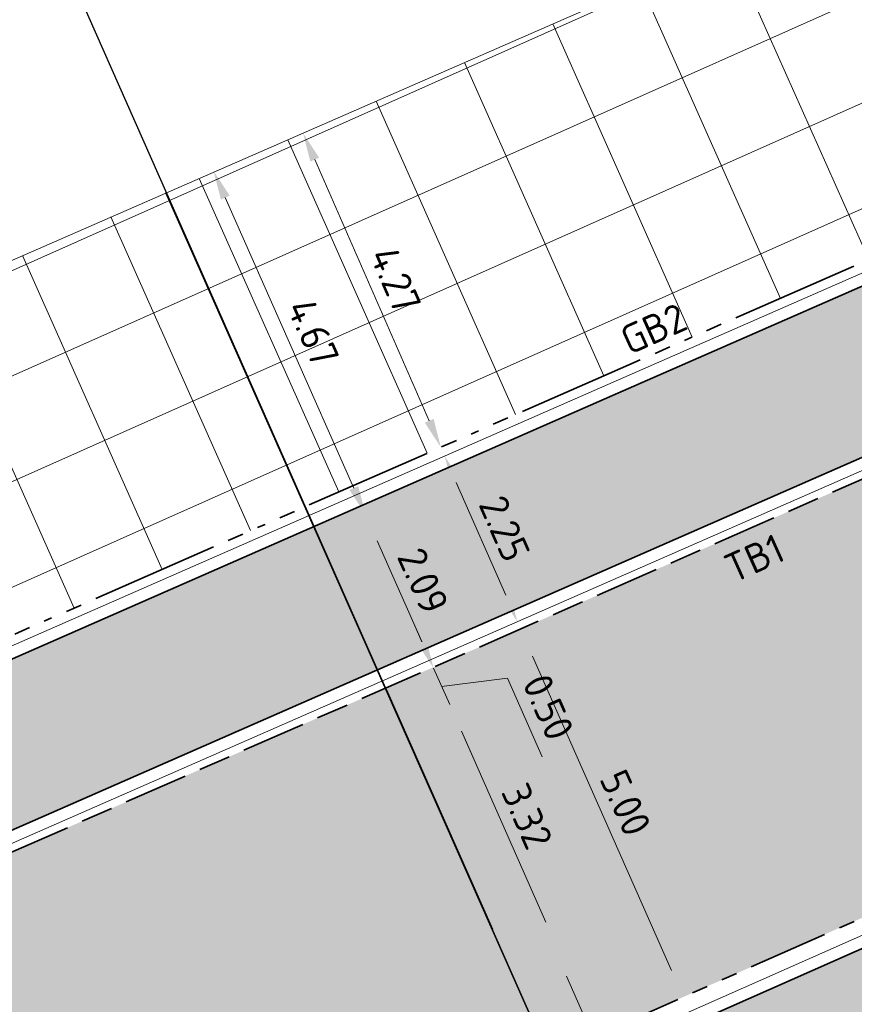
# Model space of a CAD drawing. Header units: metres. Extents: x 196651 to 397723, y 354703 to 710691.
# Tile 114 of 256: x 197764 to 197774, y 356110 to 356123. Entities that reach past the tile are written whole.
import ezdxf
from ezdxf.enums import TextEntityAlignment as Align

# ---------------------------------------------------------------- set-up
doc = ezdxf.new("R2010")
doc.units = ezdxf.units.M
doc.header["$MEASUREMENT"] = 0
for name, pattern in [('VH-OPSLUITBAND_100X200', [16, 8, -2, 4, -2]), ('VH-RIJWIELPADBAND_410X225', [28, 16, -2, 2, -2, 0, -2, 2, -2]), ('VH-TROTTOIRBAND_180-200', [20, 10, -2, 2, -2, 2, -2])]:
    doc.linetypes.add(name, pattern=pattern)
for name, color, linetype, lineweight in [('N-WE-GR-GRAS_BERM-A', 86, 'Continuous', 5), ('N-WE-VH-GOOT_TEGEL-G', 170, 'Continuous', 35), ('N-WE-VH-KANTOPSLUITING_OPSLUITBAND_100X200-G', 5, 'VH-OPSLUITBAND_100X200', 35), ('N-WE-VH-KANTOPSLUITING_RIJWIELPADBAND_410X250-G', 5, 'VH-RIJWIELPADBAND_410X225', 35), ('N-WE-VH-KANTOPSLUITING_TEKST-T', 7, 'VH-OPSLUITBAND_100X200', 35), ('N-WE-VH-KANTOPSLUITING_TROTTOIRBAND_180 200-G', 6, 'VH-TROTTOIRBAND_180-200', 35), ('N-WE-VH-KANTVERHARDING-G', 1, 'Continuous', 5), ('N-WE-VH-VERHARDING_ASFALT_DEKLAAG-G_ZWART', 252, 'Continuous', 5), ('N-WE-VH-VERHARDING_TEGEL-500X500X60-A', 252, 'Continuous', 5), ('N-WE-VH-VERHARDING_TEGEL-A', 252, 'Continuous', 5), ('N-WE-VH_BETON_PRINTBETON-A', 252, 'Continuous', 5), ('X-XX-AL-AANPIJLING-M', 7, 'Continuous', 18), ('X-XX-AL-VERWIJZING_DOORSNEDE-200-S', 3, 'Continuous', 25)]:
    doc.layers.add(name, color=color, linetype=linetype, lineweight=lineweight)
doc.layers.add('N-WE-VH-VERHARDING_ASFALT_DEKLAAG-G_ROOD', color=7, linetype='Continuous', lineweight=5, true_color=0xbf4040)
doc.layers.add('X-XX-AL-HULPLIJNEN', color=4, linetype='Continuous', lineweight=25, plot=False)
doc.styles.add('NLCS-ISO', font='NLCS-ISO.ttf')
doc.styles.add('NLCS-ISO-M200-T18', font='NLCS-ISO.ttf')
doc.styles.get("Standard").update_dxf_attribs({"font": 'isocp.shx'})
doc.dimstyles.new('NLCS-M200-T18-PIJL', dxfattribs={"dimscale": 0.2, "dimtxt": 1.799999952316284, "dimasz": 1.8, "dimexe": 2, "dimexo": 2, "dimgap": 0.7, "dimtad": 1, "dimzin": 0, "dimdsep": 46, "dimtxsty": 'NLCS-ISO-M200-T18', "dimcen": 0, "dimdle": 2, "dimse1": 1, "dimse2": 1, "dimclrd": 256, "dimclre": 256, "dimclrt": 256, "dimadec": 1, "dimazin": 0, "dimtfac": 1, "dimtofl": 0, "dimtmove": 1, "dimatfit": 0, "dimfxl": 2, "dimfxlon": 1, "dimtfillclr": 254, "dimtolj": 1, "dimtzin": 0, "dimlwd": 18, "dimlwe": 18, "dimarcsym": 0})

# ---------------------------------------------------------------- blocks, each defined once
blk = doc.blocks.new('*D2083')
at = {"layer": 'Defpoints', "color": 0, "ltscale": 0.2, "transparency": 16777216}
for p in [(197768.7513757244, 356121.8275774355), (197770.465578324, 356117.9178470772), (197769.0632842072, 356117.3030179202)]:
    blk.add_point(p, dxfattribs=at)
at = {"layer": 'X-XX-AL-AANPIJLING-M', "linetype": 'Continuous', "lineweight": 18, "ltscale": 0.2, "transparency": 16777216}
blk.add_line((197767.4936379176, 356120.8830461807), (197768.9187278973, 356117.632720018), dxfattribs=at)
at = {"layer": 'X-XX-AL-AANPIJLING-M', "ltscale": 0.2, "transparency": 16777216}
for points in [[(197767.5485882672, 356120.907138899), (197767.4386875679, 356120.8589534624), (197767.3490816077, 356121.2127482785)], [(197768.973678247, 356117.6568127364), (197768.8637775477, 356117.6086272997), (197769.0632842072, 356117.3030179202)]]:
    blk.add_solid(points, dxfattribs=at)
at = {"layer": 'X-XX-AL-AANPIJLING-M', "ltscale": 0.2, "transparency": 16777216, "insert": (197768.4992514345, 356119.3863775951), "char_height": 0.3599999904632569, "attachment_point": 5, "rotation": 293.67481856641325, "style": 'NLCS-ISO-M200-T18'}
blk.add_mtext('\\A1;4.27', dxfattribs=at)
blk = doc.blocks.new('*D1987')
at = {"layer": 'Defpoints', "color": 0, "ltscale": 0.2, "transparency": 16777216}
for p in [(197769.1114696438, 356117.193117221), (197770.0149465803, 356115.1324791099), (197770.0149465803, 356115.1324791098)]:
    blk.add_point(p, dxfattribs=at)
at = {"layer": 'X-XX-AL-AANPIJLING-M', "linetype": 'Continuous', "lineweight": 18, "ltscale": 0.2, "transparency": 16777216}
blk.add_line((197769.2560259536, 356116.8634151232), (197769.8703902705, 356115.4621812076), dxfattribs=at)
at = {"layer": 'X-XX-AL-AANPIJLING-M', "ltscale": 0.2, "transparency": 16777216}
for points in [[(197769.3109763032, 356116.8875078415), (197769.201075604, 356116.8393224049), (197769.1114696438, 356117.193117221)], [(197769.9253406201, 356115.4862739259), (197769.8154399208, 356115.4380884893), (197770.0149465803, 356115.1324791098)]]:
    blk.add_solid(points, dxfattribs=at)
at = {"layer": 'X-XX-AL-AANPIJLING-M', "ltscale": 0.2, "transparency": 16777216, "insert": (197769.8562766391, 356116.2912926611), "char_height": 0.3599999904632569, "attachment_point": 5, "rotation": 293.67481856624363, "style": 'NLCS-ISO-M200-T18'}
blk.add_mtext('\\A1;2.25', dxfattribs=at)
blk = doc.blocks.new('TEKST TB')
at = {"style": 'NLCS-ISO'}
blk.add_attdef('TEKST_TROTTOIRBANDEN', text='', height=0.36, rotation=0.340705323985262, dxfattribs=at).set_placement((0, 0), align=Align.BOTTOM_CENTER)
blk = doc.blocks.new('*D2082')
at = {"layer": 'Defpoints', "color": 0, "ltscale": 0.2, "transparency": 16777216}
for p in [(197772.1525072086, 356115.960197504), (197774.1759322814, 356111.3884468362), (197772.0817156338, 356110.4615611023)]:
    blk.add_point(p, dxfattribs=at)
at = {"layer": 'X-XX-AL-AANPIJLING-M', "linetype": 'Continuous', "lineweight": 18, "ltscale": 0.2, "transparency": 16777216}
blk.add_line((197770.2039912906, 356114.7041138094), (197771.9360149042, 356110.7907590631), dxfattribs=at)
at = {"layer": 'X-XX-AL-AANPIJLING-M', "ltscale": 0.2, "transparency": 16777216}
for points in [[(197770.2588576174, 356114.7283972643), (197770.1491249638, 356114.6798303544), (197770.058290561, 356115.0333117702)], [(197771.990881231, 356110.815042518), (197771.8811485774, 356110.7664756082), (197772.0817156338, 356110.4615611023)]]:
    blk.add_solid(points, dxfattribs=at)
at = {"layer": 'X-XX-AL-AANPIJLING-M', "ltscale": 0.2, "transparency": 16777216, "insert": (197771.3626235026, 356112.8769481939), "char_height": 0.3599999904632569, "attachment_point": 5, "rotation": 293.87384831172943, "style": 'NLCS-ISO-M200-T18'}
blk.add_mtext('\\A1;5.00', dxfattribs=at)
blk = doc.blocks.new('*U295')
blk.add_line((8.082628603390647, -18.2619871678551), (-7.003433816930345, 15.82364163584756))
for tag, p in [('A200', (-5.344269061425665, 15.87996493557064)), ('B200', (9.239935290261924, -17.07175978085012))]:
    blk.add_attdef(tag, text='', height=0.6999999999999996, rotation=293.8738483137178).set_placement(p, align=Align.CENTER)
blk = doc.blocks.new('*D2118')
at = {"layer": 'Defpoints', "color": 0, "transparency": 16777216}
for p in [(197765.6452135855, 356120.4791754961), (197768.1267983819, 356116.4660518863), (197767.5369406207, 356116.2049849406)]:
    blk.add_point(p, dxfattribs=at)
at = {"layer": 'X-XX-AL-HULPLIJNEN', "linetype": 'Continuous', "lineweight": 18, "transparency": 16777216}
blk.add_line((197766.3807720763, 356120.4110444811), (197767.9810976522, 356116.7952498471), dxfattribs=at)
at = {"layer": 'X-XX-AL-HULPLIJNEN', "transparency": 16777216}
for points in [[(197766.4356384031, 356120.4353279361), (197766.3259057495, 356120.3867610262), (197766.2350713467, 356120.7402424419)], [(197768.035963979, 356116.819533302), (197767.9262313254, 356116.7709663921), (197768.1267983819, 356116.4660518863)]]:
    blk.add_solid(points, dxfattribs=at)
at = {"layer": 'X-XX-AL-HULPLIJNEN', "transparency": 16777216, "insert": (197767.4735552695, 356118.7326589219), "char_height": 0.3599999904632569, "attachment_point": 5, "rotation": 293.8738483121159, "style": 'NLCS-ISO-M200-T18'}
blk.add_mtext('\\A1;4.67', dxfattribs=at)
blk = doc.blocks.new('*D2119')
at = {"layer": 'Defpoints', "color": 0, "transparency": 16777216}
for p in [(197767.5369406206, 356116.2049849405), (197768.972821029, 356114.5543867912), (197768.383019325, 356114.2933446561)]:
    blk.add_point(p, dxfattribs=at)
at = {"layer": 'X-XX-AL-HULPLIJNEN', "linetype": 'Continuous', "lineweight": 18, "transparency": 16777216}
blk.add_line((197768.2724430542, 356116.1368291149), (197768.8271202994, 356114.883584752), dxfattribs=at)
at = {"layer": 'X-XX-AL-HULPLIJNEN', "transparency": 16777216}
for points in [[(197768.327309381, 356116.1611125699), (197768.2175767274, 356116.11254566), (197768.1267423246, 356116.4660270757)], [(197768.8819866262, 356114.907868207), (197768.7722539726, 356114.8593012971), (197768.972821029, 356114.5543867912)]]:
    blk.add_solid(points, dxfattribs=at)
at = {"layer": 'X-XX-AL-HULPLIJNEN', "transparency": 16777216, "insert": (197768.8424020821, 356115.6397186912), "char_height": 0.3599999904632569, "attachment_point": 5, "rotation": 293.8738483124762, "style": 'NLCS-ISO-M200-T18'}
blk.add_mtext('\\A1;2.09', dxfattribs=at)
blk = doc.blocks.new('*D2120')
at = {"layer": 'Defpoints', "color": 0, "transparency": 16777216}
for p in [(197768.383019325, 356114.2933446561), (197769.1737425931, 356114.0997555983), (197768.5838505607, 356113.839005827)]:
    blk.add_point(p, dxfattribs=at)
at = {"layer": 'X-XX-AL-HULPLIJNEN', "linetype": 'Continuous', "lineweight": 18, "transparency": 16777216}
for p, q in [((197768.827365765, 356114.8833610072), (197768.6818201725, 356115.2126275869)), ((197768.9729113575, 356114.5540944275), (197769.1737425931, 356114.0997555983)), ((197769.0733269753, 356114.3269250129), (197769.891701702, 356114.4295495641)), ((197769.891701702, 356114.4295495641), (197770.3251041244, 356113.4490668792)), ((197769.3192881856, 356113.7704890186), (197769.4648337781, 356113.4412224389))]:
    blk.add_line(p, q, dxfattribs=at)
at = {"layer": 'X-XX-AL-HULPLIJNEN', "transparency": 16777216}
for points in [[(197768.8822435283, 356114.9076186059), (197768.7724880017, 356114.8591034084), (197768.9729113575, 356114.5540944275)], [(197769.3741659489, 356113.7947466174), (197769.2644104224, 356113.7462314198), (197769.1737425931, 356114.0997555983)]]:
    blk.add_solid(points, dxfattribs=at)
at = {"layer": 'X-XX-AL-HULPLIJNEN', "transparency": 16777216, "insert": (197770.401084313, 356114.0686820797), "char_height": 0.3599999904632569, "attachment_point": 5, "rotation": 293.84685004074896, "style": 'NLCS-ISO-M200-T18'}
blk.add_mtext('\\A1;0.50', dxfattribs=at)
blk = doc.blocks.new('*D2121')
at = {"layer": 'Defpoints', "color": 0, "transparency": 16777216}
for p in [(197768.5838505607, 356113.839005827), (197770.5172563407, 356111.0647829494), (197769.927505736, 356110.8037136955)]:
    blk.add_point(p, dxfattribs=at)
at = {"layer": 'X-XX-AL-HULPLIJNEN', "linetype": 'Continuous', "lineweight": 18, "transparency": 16777216}
blk.add_line((197769.3193251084, 356113.7708873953), (197770.3715323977, 356111.3939706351), dxfattribs=at)
at = {"layer": 'X-XX-AL-HULPLIJNEN', "transparency": 16777216}
for points in [[(197769.3741897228, 356113.7951747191), (197769.2644604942, 356113.7466000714), (197769.1736011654, 356114.1000750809)], [(197770.426397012, 356111.418257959), (197770.3166677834, 356111.3696833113), (197770.5172563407, 356111.0647829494)]]:
    blk.add_solid(points, dxfattribs=at)
at = {"layer": 'X-XX-AL-HULPLIJNEN', "transparency": 16777216, "insert": (197770.1380400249, 356112.711961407), "char_height": 0.3599999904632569, "attachment_point": 5, "rotation": 293.87788859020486, "style": 'NLCS-ISO-M200-T18'}
blk.add_mtext('\\A1;3.32', dxfattribs=at)
blk = doc.blocks.new('*D2122')
at = {"layer": 'Defpoints', "color": 0, "transparency": 16777216}
for p in [(197769.927505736, 356110.8037136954), (197772.8689844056, 356105.650327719), (197772.3165702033, 356105.4058330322)]:
    blk.add_point(p, dxfattribs=at)
at = {"layer": 'X-XX-AL-HULPLIJNEN', "linetype": 'Continuous', "lineweight": 18, "transparency": 16777216}
blk.add_line((197770.6256206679, 356110.7190104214), (197772.723283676, 356105.9795256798), dxfattribs=at)
at = {"layer": 'X-XX-AL-HULPLIJNEN', "transparency": 16777216}
for points in [[(197770.6804869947, 356110.7432938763), (197770.5707543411, 356110.6947269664), (197770.4799199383, 356111.0482083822)], [(197772.7781500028, 356106.0038091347), (197772.6684173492, 356105.9552422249), (197772.8689844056, 356105.650327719)]]:
    blk.add_solid(points, dxfattribs=at)
at = {"layer": 'X-XX-AL-HULPLIJNEN', "transparency": 16777216, "insert": (197771.9670725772, 356108.4787798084), "char_height": 0.3599999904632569, "attachment_point": 5, "rotation": 293.87384831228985, "style": 'NLCS-ISO-M200-T18'}
blk.add_mtext('\\A1;5.90', dxfattribs=at)

msp = doc.modelspace()

# ---------------------------------------------------------------- hatches: boundary and pattern name
at = {"layer": 'N-WE-GR-GRAS_BERM-A'}
h = msp.add_hatch(dxfattribs=at)
h.set_pattern_fill('AGR-GRAS_01', color=256, scale=0.04, pattern_type=2)
h.set_pattern_definition([(0, (0, 0), (1, 1), [0.12, -0.8]), (45, (0.4, 0.2), (-0.1131370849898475, 1.866761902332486), [0.12, -0.8]), (29.99999999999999, (0.08, 0.12), (0.2274613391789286, 1.286025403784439), [0.12, -0.8]), (15, (0.32, 0.48), (0.3856270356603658, 0.7244941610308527), [0.12, -0.8]), (135, (0.16, 2), (-0.02828427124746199, -0.6505382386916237), [0.12, -0.8]), (150, (1.2, 0.4), (0.2156921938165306, -0.5864101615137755), [0.12, -0.8]), (165, (0.24, 0.04), (0.1434520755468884, -0.7010146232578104), [0.12, -0.8]), (85, (0.4, 0.4), (-0.872677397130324, 1.040016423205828), [0.12, -0.8]), (99.99999999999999, (0, 0), (-1.112117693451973, 0.7787131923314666), [0.12, -0.7999999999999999])])
edge = h.paths.add_edge_path()
edge.add_line((197796.7867078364, 356126.9798025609), (197796.3839330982, 356127.8898365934))
edge.add_line((197796.3839330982, 356127.8898365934), (197796.1051509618, 356127.7640552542))
edge.add_arc((197803.3638911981, 356111.6757616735), 17.65000000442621, 114.2840150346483, 127.7039180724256)
edge.add_arc((197778.9006453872, 356143.3230301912), 22.34999999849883, 293.6748185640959, 307.70391807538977, ccw=False)
edge.add_line((197787.8751829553, 356122.8540249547), (197772.1518335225, 356115.960197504))
edge.add_line((197772.1518335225, 356115.960197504), (197760.2653654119, 356110.7486323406))
edge.add_line((197760.2653654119, 356110.7486323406), (197749.5600917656, 356106.0549562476))
edge.add_line((197749.5600917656, 356106.0549562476), (197737.8590042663, 356100.9607412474))
edge.add_arc((197748.1576739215, 356077.3053527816), 25.80000000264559, 113.5265040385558, 118.4513057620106)
edge.add_line((197735.8662519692, 356099.989288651), (197735.9141821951, 356099.9026543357))
edge.add_line((197735.9141821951, 356099.9026543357), (197735.0391689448, 356099.4185553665))
edge.add_arc((197735.1843986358, 356099.1560513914), 0.3000000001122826, 118.9534562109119, 203.8738482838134)
edge.add_line((197734.9100670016, 356099.0346341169), (197735.653495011, 356097.354924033))
edge.add_line((197735.653495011, 356097.354924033), (197736.9450981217, 356097.9207238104))
edge.add_arc((197756.9700490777, 356048.3636472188), 53.45000001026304, 105.3857843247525, 112.0025765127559, ccw=False)
edge.add_line((197742.7888603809, 356099.8980666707), (197753.8018693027, 356102.928615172))
edge.add_arc((197741.4513672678, 356147.8103219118), 46.55000000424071, 285.3857843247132, 293.8738483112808)
edge.add_line((197760.2912810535, 356105.2431966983), (197776.7323219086, 356112.5198871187))
edge.add_arc((197757.8924081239, 356155.0870123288), 46.55000000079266, 293.873848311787, 305.2692722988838)
edge.add_line((197784.7713020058, 356117.0813869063), (197787.9890729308, 356119.3571058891))
edge.add_arc((197818.8521637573, 356075.717993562), 53.45000000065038, 114.8229858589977, 125.2692722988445, ccw=False)
edge.add_line((197796.4129862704, 356124.2297015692), (197795.792770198, 356125.6041591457))
edge.add_line((197795.792770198, 356125.6041591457), (197796.7867078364, 356126.9798025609))
at = {"layer": 'N-WE-VH-VERHARDING_ASFALT_DEKLAAG-G_ROOD'}
h = msp.add_hatch(color=256, dxfattribs=at)
edge = h.paths.add_edge_path()
edge.add_line((198011.0353054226, 356135.9279939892), (198028.2430593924, 356135.9839082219))
edge.add_line((198028.2430593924, 356135.9839082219), (198028.2621441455, 356137.9340784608))
edge.add_line((198028.2621441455, 356137.9340784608), (198011.0330843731, 356137.8779970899))
edge.add_line((198011.0330843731, 356137.8779970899), (198004.8919163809, 356137.8839972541))
edge.add_line((198004.8919163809, 356137.8839972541), (197983.5139808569, 356137.8183356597))
edge.add_arc((197983.4828056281, 356147.9682877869), 10.15000000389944, 261.13442528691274, 270.17598146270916, ccw=False)
edge.add_line((197981.9185205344, 356137.9395534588), (197977.563230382, 356138.6188929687))
edge.add_arc((197976.0451803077, 356128.8865743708), 9.850000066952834, 81.1344252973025, 83.79745183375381)
edge.add_line((197977.1094094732, 356138.6789141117), (197888.8522927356, 356148.2706766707))
edge.add_arc((197885.9243120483, 356121.3293161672), 27.09999956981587, 83.79745182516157, 85.10188017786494)
edge.add_line((197888.238224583, 356148.3303492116), (197859.3618997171, 356150.8049689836))
edge.add_arc((197857.7880080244, 356133.7775538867), 17.09999999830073, 84.71899641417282, 95.04498133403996)
edge.add_line((197856.2842716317, 356150.8113079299), (197850.8435141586, 356150.3309989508))
edge.add_arc((197855.9110194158, 356080.2722871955), 70.24174472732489, 94.13712841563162, 102.2868609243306)
edge.add_line((197840.963131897, 356148.9051026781), (197836.0089824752, 356147.6548687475))
edge.add_arc((197843.5576555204, 356117.7426632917), 30.84999999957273, 104.1634886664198, 114.2840150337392)
edge.add_line((197830.8702823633, 356145.8629951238), (197815.8575755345, 356139.0895397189))
edge.add_line((197815.8575755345, 356139.0895397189), (197816.6595326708, 356137.312079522))
edge.add_line((197816.6595326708, 356137.312079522), (197831.6722394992, 356144.0855349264))
edge.add_arc((197843.5576555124, 356117.7426633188), 28.89999997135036, 104.16348866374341, 114.284015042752, ccw=False)
edge.add_line((197836.486127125, 356145.7641458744), (197841.4090920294, 356147.0065100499))
edge.add_arc((197855.9110194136, 356080.2722872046), 68.29174471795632, 94.12425796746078, 102.2602544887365, ccw=False)
edge.add_line((197850.9994951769, 356148.3871851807), (197856.455750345, 356148.8688622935))
edge.add_arc((197857.7880080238, 356133.7775538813), 15.15000000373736, 84.69510096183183, 95.04498132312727, ccw=False)
edge.add_line((197859.1887122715, 356148.8626633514), (197888.0717253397, 356146.3874704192))
edge.add_arc((197885.9243119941, 356121.3293155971), 25.15000014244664, 83.79745183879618, 85.1018801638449, ccw=False)
edge.add_line((197888.6416077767, 356146.3320916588), (197976.8987245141, 356136.7403291))
edge.add_arc((197976.0451803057, 356128.8865743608), 7.900000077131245, 81.13442529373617, 83.79745181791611, ccw=False)
edge.add_line((197977.2627027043, 356136.6921903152), (197981.6179928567, 356136.0128508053))
edge.add_arc((197983.4828056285, 356147.9682877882), 12.10000000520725, 261.1344252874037, 270.1759814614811)
edge.add_line((197983.5199701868, 356135.8683448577), (198004.8939584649, 356135.9339943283))
edge.add_line((198004.8939584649, 356135.9339943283), (198011.0353054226, 356135.9279939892))
edge = h.paths.add_edge_path()
edge.add_arc((197735.0032616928, 356097.3415780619), 2.149999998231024, 118.9534561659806, 140.4823605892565)
edge.add_line((197733.344689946, 356098.7096569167), (197731.5221271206, 356097.7013284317))
edge.add_arc((197719.8553419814, 356118.7891477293), 24.09999996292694, 293.8738483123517, 298.95345617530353, ccw=False)
edge.add_line((197729.6091963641, 356096.7511731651), (197729.2313730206, 356096.5839511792))
edge.add_arc((197729.053940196, 356095.958637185), 0.6499999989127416, 74.1587110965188, 113.873848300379)
edge.add_line((197728.7908694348, 356096.553022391), (197708.1334728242, 356087.4102022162))
edge.add_arc((197831.4205735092, 355808.853861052), 304.6199999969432, 113.8738483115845, 126.2610514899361)
edge.add_arc((197652.5200920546, 356052.7446534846), 2.150000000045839, 126.2608551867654, 147.8645616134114)
edge.add_arc((197831.4205740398, 355808.853860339), 304.4700008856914, 126.4100160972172, 127.3727872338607)
edge.add_arc((197651.311990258, 356044.6581362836), 7.750000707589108, 127.3727873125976, 128.3921552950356)
edge.add_arc((197646.717815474, 356049.6034438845), 1.150000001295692, 100.9725421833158, 132.9620961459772)
edge.add_arc((197651.3119830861, 356044.6581295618), 7.899999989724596, 132.902121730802, 137.281393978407)
edge.add_line((197645.5078978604, 356050.0174760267), (197644.9981139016, 356049.4653868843))
edge.add_line((197644.9981139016, 356049.4653868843), (197643.5654582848, 356050.7882617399))
edge.add_line((197643.5654582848, 356050.7882617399), (197644.0752422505, 356051.34035089))
edge.add_arc((197651.3119898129, 356044.658136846), 9.849999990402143, 127.3727872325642, 137.2814658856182, ccw=False)
edge.add_arc((197831.4205735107, 355808.853861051), 306.5699999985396, 113.873848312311, 127.37278723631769, ccw=False)
edge.add_line((197707.3442605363, 356089.1933578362), (197728.7592754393, 356098.6714946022))
edge.add_arc((197719.8553419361, 356118.7891478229), 22.00000006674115, 293.8738483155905, 298.9534561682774)
edge.add_line((197730.5055192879, 356099.5388562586), (197734.6029027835, 356101.80572379))
edge.add_arc((197748.1576738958, 356077.3053528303), 27.99999994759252, 113.52650405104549, 118.9534561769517, ccw=False)
edge.add_line((197736.9808231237, 356102.9778673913), (197748.6792998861, 356108.070945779))
edge.add_line((197748.6792998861, 356108.070945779), (197786.991783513, 356124.8688712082))
edge.add_arc((197778.9006456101, 356143.3230303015), 20.15000001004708, 293.6748185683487, 307.6944217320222)
edge.add_arc((197803.3638892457, 356111.6757607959), 19.85000000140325, 114.2840088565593, 127.71355122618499, ccw=False)
edge.add_line((197795.2003788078, 356129.7693949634), (197815.8575755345, 356139.089539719))
edge.add_line((197815.8575755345, 356139.089539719), (197816.6595326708, 356137.312079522))
edge.add_line((197816.6595326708, 356137.312079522), (197814.8233989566, 356136.4836499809))
edge.add_arc((197815.7076081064, 356134.523886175), 2.149999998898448, 114.2840150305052, 135.8129194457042)
edge.add_line((197814.1659123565, 356136.0224435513), (197808.3119323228, 356133.3812361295))
edge.add_arc((197808.4152768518, 356131.2337213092), 2.149999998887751, 92.75511062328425, 114.2840150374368)
edge.add_line((197807.5310677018, 356133.1934851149), (197796.0023359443, 356127.9919347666))
edge.add_arc((197803.3638911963, 356111.6757616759), 17.90000000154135, 114.2840150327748, 127.7039180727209)
edge.add_arc((197778.9006453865, 356143.3230301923), 22.09999999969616, 293.6748185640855, 307.70391807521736, ccw=False)
edge.add_line((197787.7747966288, 356123.0829847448), (197760.1649790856, 356110.9775921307))
edge.add_line((197760.1649790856, 356110.9775921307), (197749.4600017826, 356106.284045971))
edge.add_line((197749.4600017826, 356106.284045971), (197737.7592109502, 356101.1899601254))
edge.add_arc((197748.1576739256, 356077.3053527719), 26.05000001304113, 113.5265040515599, 118.9534561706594)
edge.add_line((197735.5468957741, 356100.0994479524), (197733.9624489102, 356099.2228565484))
at = {"layer": 'N-WE-VH-VERHARDING_ASFALT_DEKLAAG-G_ZWART'}
h = msp.add_hatch(color=256, dxfattribs=at)
edge = h.paths.add_edge_path()
edge.add_line((197796.5909195, 356116.5875230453), (197799.6664115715, 356117.9487144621))
edge.add_line((197799.6664115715, 356117.9487144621), (197801.0024187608, 356114.9301239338))
edge.add_line((197801.0024187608, 356114.9301239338), (197801.8359126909, 356115.5177359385))
edge.add_line((197801.8359126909, 356115.5177359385), (197802.4610331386, 356115.9584449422))
edge.add_line((197802.4610331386, 356115.9584449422), (197814.9221508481, 356121.4736490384))
edge.add_line((197814.9221508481, 356121.4736490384), (197813.7277838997, 356124.1722159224))
edge.add_arc((197812.276875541, 356128.0603214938), 4.149999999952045, 221.1364156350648, 290.4638586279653, ccw=False)
edge.add_arc((197809.640866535, 356125.7578322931), 0.6500000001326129, 113.8738483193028, 221.1364156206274, ccw=False)
edge.add_line((197809.3777957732, 356126.3522175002), (197812.2084394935, 356127.6050407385))
edge.add_line((197812.2084394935, 356127.6050407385), (197811.0090005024, 356130.315067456))
edge.add_line((197811.0090005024, 356130.315067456), (197797.3613061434, 356124.2746927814))
edge.add_arc((197818.852163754, 356075.7179935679), 53.0999999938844, 113.8738483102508, 125.2692723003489)
edge.add_line((197788.1911698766, 356119.0713493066), (197784.9733989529, 356116.7956303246))
edge.add_arc((197757.8924081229, 356155.0870123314), 46.90000000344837, 293.8738483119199, 305.26927229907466, ccw=False)
edge.add_line((197776.8739753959, 356112.1998335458), (197760.4329345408, 356104.9231431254))
edge.add_arc((197741.4513672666, 356147.8103219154), 46.90000000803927, 285.3857843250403, 293.87384831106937, ccw=False)
edge.add_line((197753.8947302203, 356102.5911587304), (197742.8817212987, 356099.5606102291))
edge.add_arc((197756.9700490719, 356048.3636472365), 53.0999999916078, 105.3857843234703, 111.9971349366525)
edge.add_line((197737.0809008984, 356097.5981045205), (197730.2095842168, 356094.5880549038))
edge.add_line((197730.2095842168, 356094.5880549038), (197709.0947946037, 356085.2427957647))
edge.add_arc((197831.4226989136, 355808.8536743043), 302.2500002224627, 113.8738483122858, 117.0088520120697)
edge.add_line((197694.1624648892, 356078.1391933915), (197693.5329100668, 356077.8173693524))
edge.add_line((197693.5329100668, 356077.8173693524), (197694.8470275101, 356075.177266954))
edge.add_arc((197831.4205735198, 355808.8538610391), 299.300000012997, 113.8738483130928, 117.149245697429, ccw=False)
edge.add_line((197710.2866058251, 356082.5453879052), (197736.8099896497, 356094.2844532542))
edge.add_arc((197757.1071382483, 356048.4248343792), 50.1505621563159, 105.3857843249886, 113.87384831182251, ccw=False)
edge.add_line((197743.8013461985, 356096.7780636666), (197754.6097469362, 356099.7523082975))
edge.add_arc((197741.3836991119, 356147.8157471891), 49.84999999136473, 285.3857843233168, 293.8738483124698)
edge.add_line((197761.5592029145, 356102.2309740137), (197778.0002437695, 356109.5076644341))
edge.add_arc((197757.8247399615, 356155.0924376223), 49.85000000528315, 293.8738483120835, 305.2692723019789)
edge.add_line((197786.6091193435, 356114.3925358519), (197789.8268902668, 356116.6682548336))
edge.add_arc((197818.7844955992, 356075.7234188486), 50.15000000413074, 113.87384831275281, 125.2692722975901, ccw=False)
edge.add_line((197798.4875745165, 356121.5825236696), (197799.2683218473, 356121.9280770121))
edge.add_arc((197799.5313926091, 356121.3336918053), 0.64999999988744, -9.181882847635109, 113.87384831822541, ccw=False)
edge.add_arc((197794.1018653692, 356122.2113215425), 6.150000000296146, 293.87384831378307, 350.8181171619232, ccw=False)
edge = h.paths.add_edge_path()
edge.add_line((197745.8130305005, 356093.5667988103), (197745.6106683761, 356094.0240182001))
edge.add_line((197745.6106683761, 356094.0240182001), (197711.8245579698, 356079.0705205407))
edge.add_arc((197831.4205735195, 355808.8538610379), 295.500000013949, 113.8738483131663, 117.1580845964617)
edge.add_line((197696.5404431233, 356071.7751428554), (197697.8555769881, 356069.1329984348))
edge.add_arc((197831.4226988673, 355808.8536744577), 292.5500000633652, 113.8738483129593, 117.16546108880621, ccw=False)
edge.add_line((197713.0206198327, 356076.3727396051), (197745.0209239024, 356090.535851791))
edge.add_line((197745.0209239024, 356090.535851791), (197744.9724031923, 356090.6454800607))
edge.add_line((197744.9724031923, 356090.6454800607), (197744.8185617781, 356090.9930711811))
edge.add_line((197744.8185617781, 356090.9930711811), (197745.8130305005, 356093.5667988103))
at = {"layer": 'N-WE-VH-VERHARDING_TEGEL-500X500X60-A'}
h = msp.add_hatch(dxfattribs=at)
h.set_pattern_fill('AVH-TEGEL_400X400_BLOK', color=256, scale=3, angle=24, style=0, pattern_type=2)
h.set_pattern_definition([(24, (0, 0), (-0.4880839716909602, 1.096254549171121), []), (114, (0, 0), (-1.096254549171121, -0.4880839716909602), [])])
edge = h.paths.add_edge_path()
edge.add_line((197797.1990123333, 356130.9673505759), (197795.989798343, 356133.7337369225))
edge.add_line((197795.989798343, 356133.7337369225), (197791.7744086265, 356131.8905307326))
edge.add_line((197791.7744086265, 356131.8905307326), (197734.8442435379, 356107.0064449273))
edge.add_line((197734.8442435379, 356107.0064449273), (197735.31, 356105.952))
edge.add_line((197735.31, 356105.952), (197734.3765961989, 356105.5365811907))
edge.add_line((197734.3765961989, 356105.5365811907), (197735.6552749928, 356102.6604887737))
edge.add_arc((197748.1576738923, 356077.3053528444), 28.26999993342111, 113.52650403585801, 116.24750897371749, ccw=False)
edge.add_line((197736.8730463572, 356103.2254237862), (197748.5712026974, 356108.3183626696))
edge.add_line((197748.5712026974, 356108.3183626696), (197786.8833660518, 356125.1161476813))
edge.add_arc((197778.9006453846, 356143.3230301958), 19.88000000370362, 293.674818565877, 307.7039180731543)
edge.add_arc((197803.3638911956, 356111.6757616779), 20.11999999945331, 114.28401503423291, 127.7039180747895, ccw=False)
edge.add_line((197795.0893385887, 356130.0155048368), (197797.1990123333, 356130.9673505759))
at = {"layer": 'N-WE-VH-VERHARDING_TEGEL-A'}
h = msp.add_hatch(dxfattribs=at)
h.set_pattern_fill('AVH-TEGEL_300X300_HALFST', color=256, scale=2, angle=23, style=0, pattern_type=2)
h.set_pattern_definition([(23, (0, 0), (0.4350835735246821, 0.5105901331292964), [0.6, -0.6]), (113, (0, 0), (-0.5523029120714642, -0.2344386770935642), [])])
edge = h.paths.add_edge_path()
edge.add_line((197744.3572076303, 356080.9898079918), (197712.9871596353, 356069.9468923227))
edge.add_line((197712.9871596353, 356069.9468923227), (197713.5350391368, 356068.3905093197))
edge.add_line((197713.5350391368, 356068.3905093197), (197744.905087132, 356079.4334249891))
edge.add_arc((197726.9080756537, 356130.5582484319), 54.19999994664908, 289.393139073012, 291.6007860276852)
edge.add_line((197746.8611177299, 356080.1646366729), (197766.2645922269, 356087.8473236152))
edge.add_arc((197746.3115501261, 356138.2409354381), 54.20000001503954, 291.6007860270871, 293.8738483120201)
edge.add_line((197768.2476044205, 356088.6783535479), (197799.8382533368, 356102.6601552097))
edge.add_arc((197777.9021990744, 356152.2227370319), 54.19999993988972, 293.8738483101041, 297.696011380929)
edge.add_line((197803.0932971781, 356104.2326487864), (197818.052076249, 356112.0848550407))
edge.add_arc((197839.3390189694, 356071.5323449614), 45.80000004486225, 113.54944431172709, 117.69601137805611, ccw=False)
edge.add_arc((197874.099026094, 355991.7780855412), 132.7999999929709, 101.83154283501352, 113.54944431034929, ccw=False)
edge.add_line((197846.8703896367, 356121.7567043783), (197846.535789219, 356123.372426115))
edge.add_arc((197874.0990260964, 355991.7780855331), 134.4500000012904, 101.8299287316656, 113.5494443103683)
edge.add_arc((197839.3390189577, 356071.5323449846), 47.45000001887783, 113.5494443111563, 117.6960113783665)
edge.add_line((197817.2851885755, 356113.5458079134), (197802.3264095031, 356105.6936016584))
edge.add_arc((197777.9021990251, 356152.222737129), 52.55000004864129, 293.8738483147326, 297.6960113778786, ccw=False)
edge.add_line((197799.1704583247, 356104.1689791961), (197767.5798094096, 356090.1871775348))
edge.add_arc((197746.3115501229, 356138.2409354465), 52.55000002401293, 291.6007860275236, 293.8738483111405, ccw=False)
edge.add_line((197765.6571656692, 356089.3814464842), (197746.2536911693, 356081.6987595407))
edge.add_arc((197726.9080756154, 356130.5582485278), 52.55000004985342, 289.3931390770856, 291.60078602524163, ccw=False)
at = {"layer": 'N-WE-VH_BETON_PRINTBETON-A'}
h = msp.add_hatch(dxfattribs=at)
h.set_pattern_fill('AVH-BSS_KEIFORMAAT_BLOK', color=256, scale=2.5, angle=204, style=0, pattern_type=2)
h.set_pattern_definition([(204, (192530.8626700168, 422217.2792524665), (0.2135367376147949, -0.4796113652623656), []), (204, (192530.9694383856, 422217.0394467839), (-0.2660746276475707, -0.6931481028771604), [0.525, -0.525]), (294, (192530.8626700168, 422217.2792524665), (0.4796113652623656, 0.2135367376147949), []), (294, (192531.1024756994, 422217.3860208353), (0.6931481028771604, -0.2660746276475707), [0.525, -0.525])])
h.paths.add_polyline_path([(197787.0676832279, 356112.5366398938), (197786.3941456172, 356114.0584387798, -0.04791637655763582), (197778.0609524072, 356109.3704986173), (197761.6199115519, 356102.0938081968, -0.03705310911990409), (197754.6495444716, 356099.607684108), (197755.1747423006, 356098.4210458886)])

# ---------------------------------------------------------------- linework, layer by layer
at = {"layer": 'N-WE-VH-GOOT_TEGEL-G', "flags": 128}
for points in [[(197645.3330549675, 356052.4859614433, -0.05896844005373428), (197707.344260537, 356089.1933578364), (197728.7592754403, 356098.6714946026, 0.02216760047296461), (197730.5055192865, 356099.5388562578), (197734.6029027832, 356101.8057237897, -0.02368397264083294), (197736.9808231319, 356102.9778673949), (197748.6792998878, 356108.0709457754), (197759.3819657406, 356112.7634784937), (197771.2684338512, 356117.9750436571), (197786.9917832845, 356124.868871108, 0.06129006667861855), (197791.2240054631, 356127.3807186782, -0.05862238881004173), (197795.200378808, 356129.7693949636), (197830.870282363, 356145.8629951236, -0.04418785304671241), (197836.0089824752, 356147.6548687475), (197840.9631318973, 356148.9051026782, -0.0355749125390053), (197850.8435141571, 356150.3309989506), (197856.2842716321, 356150.8113079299, -0.04508612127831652), (197859.361899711, 356150.8049689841), (197888.2382245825, 356148.3303492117, -0.005691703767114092)], [(197730.2095842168, 356094.5880549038), (197737.0809008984, 356097.5981045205, -0.02885546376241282), (197742.8817212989, 356099.5606102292), (197753.8947302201, 356102.5911587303, 0.03705310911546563), (197760.4329345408, 356104.9231431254), (197776.8739753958, 356112.1998335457, 0.04976293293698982), (197784.973398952, 356116.7956303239), (197788.1911698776, 356119.0713493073, -0.04976293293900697), (197797.3613061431, 356124.2746927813), (197798.1420534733, 356124.6202461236), (197798.8731416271, 356124.9438206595), (197807.1042278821, 356128.5868422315), (197811.0107086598, 356130.3158234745), (197812.6439153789, 356131.0386694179, -0.003776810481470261), (197814.6767606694, 356131.9224792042), (197820.4685163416, 356134.2232621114, -9.842981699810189e-05), (197820.4787760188, 356134.2275624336), (197834.4785777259, 356141.954480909), (197860.9594140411, 356147.3418961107), (197878.1235257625, 356144.5588312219, -0.009227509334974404)], [(197811.0854576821, 356130.5129419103), (197810.381320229, 356132.1038784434, 0.4163118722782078), (197807.5310677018, 356133.1934851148), (197796.0023359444, 356127.9919347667, 0.05862238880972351), (197792.4165886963, 356125.837914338, -0.06129006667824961), (197787.7747966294, 356123.082984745), (197772.0514471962, 356116.1891572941), (197760.1649790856, 356110.9775921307), (197749.4600017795, 356106.2840459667), (197737.7592109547, 356101.1899601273, 0.02368397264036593), (197735.5468957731, 356100.0994479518), (197733.9624489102, 356099.2228565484, 0.3884789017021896), (197733.0372183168, 356096.4714209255), (197733.2157384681, 356096.068070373)]]:
    msp.add_lwpolyline(points, format="xyb", dxfattribs=at)
at = {"layer": 'N-WE-VH-KANTOPSLUITING_OPSLUITBAND_100X200-G', "ltscale": 0.1, "flags": 128}
msp.add_lwpolyline([(197735.8662519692, 356099.989288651, -0.02149180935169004), (197737.8590042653, 356100.9607412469), (197749.5600917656, 356106.0549562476), (197760.2653654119, 356110.7486323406), (197772.1518335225, 356115.960197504), (197787.8751829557, 356122.8540249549, 0.06129006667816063), (197792.5694839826, 356125.6401189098, -0.05862238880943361), (197796.1051509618, 356127.7640552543), (197796.3839330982, 356127.8898365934), (197796.7867078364, 356126.9798025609), (197795.792770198, 356125.6041591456), (197796.2278898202, 356124.6398928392)], format="xyb", dxfattribs=at)
at = {"layer": 'N-WE-VH-KANTOPSLUITING_RIJWIELPADBAND_410X250-G', "ltscale": 0.1, "flags": 128}
msp.add_lwpolyline([(197733.004270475, 356101.2298510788), (197734.4721960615, 356102.0419773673, -0.02368397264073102), (197736.8730463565, 356103.2254237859), (197748.5712027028, 356108.318362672), (197759.2735485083, 356113.0107550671), (197771.1600166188, 356118.2223202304), (197786.8833660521, 356125.1161476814, 0.06129006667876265), (197791.0588785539, 356127.5943377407, -0.0586223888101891), (197795.0893385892, 356130.015504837), (197796.3968840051, 356130.6054451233)], format="xyb", dxfattribs=at)
at = {"layer": 'N-WE-VH-KANTOPSLUITING_TROTTOIRBAND_180 200-G', "ltscale": 0.1, "flags": 128}
msp.add_lwpolyline([(197735.0391689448, 356099.4185553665, 0.3884789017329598), (197734.9100670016, 356099.0346341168), (197735.653495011, 356097.354924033), (197736.9450981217, 356097.9207238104, -0.02887922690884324), (197742.7888603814, 356099.8980666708), (197753.8018693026, 356102.9286151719, 0.03705310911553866), (197760.2912810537, 356105.2431966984), (197776.7323219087, 356112.5198871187, 0.04976293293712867), (197784.7713020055, 356117.0813869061), (197787.9890729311, 356119.3571058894, -0.04561211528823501), (197796.4129862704, 356124.2297015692)], format="xyb", dxfattribs=at)
at = {"layer": 'N-WE-VH-KANTVERHARDING-G', "flags": 128}
for points in [[(197645.2420051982, 356052.6051668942, -0.05896844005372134), (197707.2835518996, 356089.3305236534), (197728.698566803, 356098.8086604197, 0.02216760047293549), (197730.4329044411, 356099.6701082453), (197734.5302879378, 356101.9369757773, -0.02368397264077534), (197736.9209471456, 356103.1153987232), (197748.6192458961, 356108.2083996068), (197759.3217339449, 356112.9008543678), (197771.2082020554, 356118.1124195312), (197786.9315514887, 356125.0062469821, 0.06129006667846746), (197791.1322682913, 356127.4993959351, -0.05862238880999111), (197795.1386897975, 356129.906122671), (197830.8085933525, 356145.9997228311, -0.04418785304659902), (197835.9722790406, 356147.8003089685), (197840.928809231, 356149.0511437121, -0.03557942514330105), (197850.8315066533, 356150.4805222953), (197856.271080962, 356150.9607268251, -0.04507882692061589), (197859.37520562, 356150.9543784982), (197888.2510322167, 356148.4798014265, -0.005691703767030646)], [(197652.3815430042, 356052.5543608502, -0.03999420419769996), (197693.4651708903, 356077.9512042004), (197694.0942675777, 356078.2727940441, -0.00615316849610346), (197700.7662319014, 356081.5708313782, -0.007526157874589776), (197709.0340859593, 356085.3799615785), (197715.7091688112, 356088.3343068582), (197721.2017577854, 356090.7652885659), (197730.1491359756, 356094.7253359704), (197737.0227015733, 356097.7363707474, -0.0288656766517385), (197742.8419237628, 356099.7052344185), (197753.854932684, 356102.7357829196, 0.03705310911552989), (197760.3722259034, 356105.0603089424), (197776.8132667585, 356112.3369993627, 0.04976293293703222), (197784.8867859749, 356116.9180974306), (197788.1045569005, 356119.1938164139, -0.04976293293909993), (197797.3005975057, 356124.4118585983), (197798.081344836, 356124.7574119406), (197798.8124329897, 356125.0809864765), (197807.0435192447, 356128.7240080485), (197810.9500000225, 356130.4529892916), (197812.5832067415, 356131.1758352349, -0.003779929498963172), (197814.6196805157, 356132.0612063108), (197820.4131382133, 356134.3626653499)], [(197810.9482918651, 356130.452233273), (197810.244154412, 356132.043169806, 0.4163118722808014), (197807.5927567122, 356133.0567574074), (197796.0640249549, 356127.8552070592, 0.05862238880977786), (197792.5083258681, 356125.7192370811, -0.06129006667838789), (197787.8350284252, 356122.9456088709), (197772.1116789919, 356116.05178142), (197760.2252108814, 356110.8402162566), (197749.5200557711, 356106.1465921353), (197737.819086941, 356101.0524287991, 0.02368397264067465), (197735.6195106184, 356099.9681959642), (197734.0350637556, 356099.0916045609, 0.388478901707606), (197733.1743841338, 356096.5321295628), (197733.3529042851, 356096.1287790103)]]:
    msp.add_lwpolyline(points, format="xyb", dxfattribs=at)
msp.add_lwpolyline([(197734.8442435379, 356107.0064449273), (197796.0997470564, 356133.7818127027)], dxfattribs=at)
at = {"layer": 'X-XX-AL-HULPLIJNEN', "flags": 128}
for points in [[(197765.6355753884, 356120.474958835), (197777.9110855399, 356092.7655185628)], [(197768.383019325, 356114.2933446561), (197769.7054105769, 356111.3055181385)]]:
    msp.add_lwpolyline(points, dxfattribs=at)

# ---------------------------------------------------------------- block references
at = {"layer": 'N-WE-VH-KANTOPSLUITING_TEKST-T', "rotation": 23.87384831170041}
for p, values in [((197771.8307293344, 356118.5163910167), {'TEKST_TROTTOIRBANDEN': 'GB2'}), ((197773.0836241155, 356115.6588053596), {'TEKST_TROTTOIRBANDEN': 'TB1'})]:
    msp.add_blockref('TEKST TB', p, dxfattribs=at).add_auto_attribs(values)
at = {"layer": 'X-XX-AL-VERWIJZING_DOORSNEDE-200-S'}
msp.add_blockref('*U295', (197771.0896892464, 356108.1778624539), dxfattribs=at)

# ---------------------------------------------------------------- dimensions: what is measured, and where the dimension line sits
at = {"layer": 'X-XX-AL-AANPIJLING-M', "ltscale": 0.2}
for p1, p2, distance, picture, middle in [((197768.7513757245, 356121.8275774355), (197770.465578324, 356117.9178470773), -1.5311576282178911, '*D2083', (197768.4992514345, 356119.3863775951)), ((197769.1114696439, 356117.1931172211), (197770.0149465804, 356115.1324791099), -1.2670930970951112e-10, '*D1987', (197769.8562766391, 356116.2912926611)), ((197772.1525072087, 356115.960197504), (197774.1759322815, 356111.3884468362), -2.290166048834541, '*D2082', (197771.3626235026, 356112.8769481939))]:
    dim = msp.add_aligned_dim(p1=p1, p2=p2, distance=distance, dimstyle='NLCS-M200-T18-PIJL', dxfattribs=at)
    dim.commit()
    dim.dimension.update_dxf_attribs({"geometry": picture, "text_midpoint": middle})
at = {"layer": 'X-XX-AL-HULPLIJNEN'}
for p1, p2, distance, picture, middle in [((197765.6452135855, 356120.4791754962), (197767.5369406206, 356116.2049849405), 0.6450489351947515, '*D2118', (197767.4735552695, 356118.7326589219)), ((197767.5369406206, 356116.2049849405), (197768.383019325, 356114.2933446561), 0.6449876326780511, '*D2119', (197768.8424020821, 356115.6397186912)), ((197768.383019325, 356114.2933446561), (197768.5838505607, 356113.839005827), 0.6449519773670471, '*D2120', (197770.2409841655, 356114.4308753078)), ((197768.5838505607, 356113.839005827), (197769.927505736, 356110.8037136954), 0.644951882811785, '*D2121', (197770.1380400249, 356112.711961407)), ((197769.927505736, 356110.8037136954), (197772.3165702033, 356105.4058330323), 0.6041018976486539, '*D2122', (197771.9670725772, 356108.4787798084))]:
    dim = msp.add_aligned_dim(p1=p1, p2=p2, distance=distance, dimstyle='NLCS-M200-T18-PIJL', dxfattribs=at)
    dim.commit()
    dim.dimension.update_dxf_attribs({"geometry": picture, "text_midpoint": middle})

doc.saveas('drawing.dxf')
